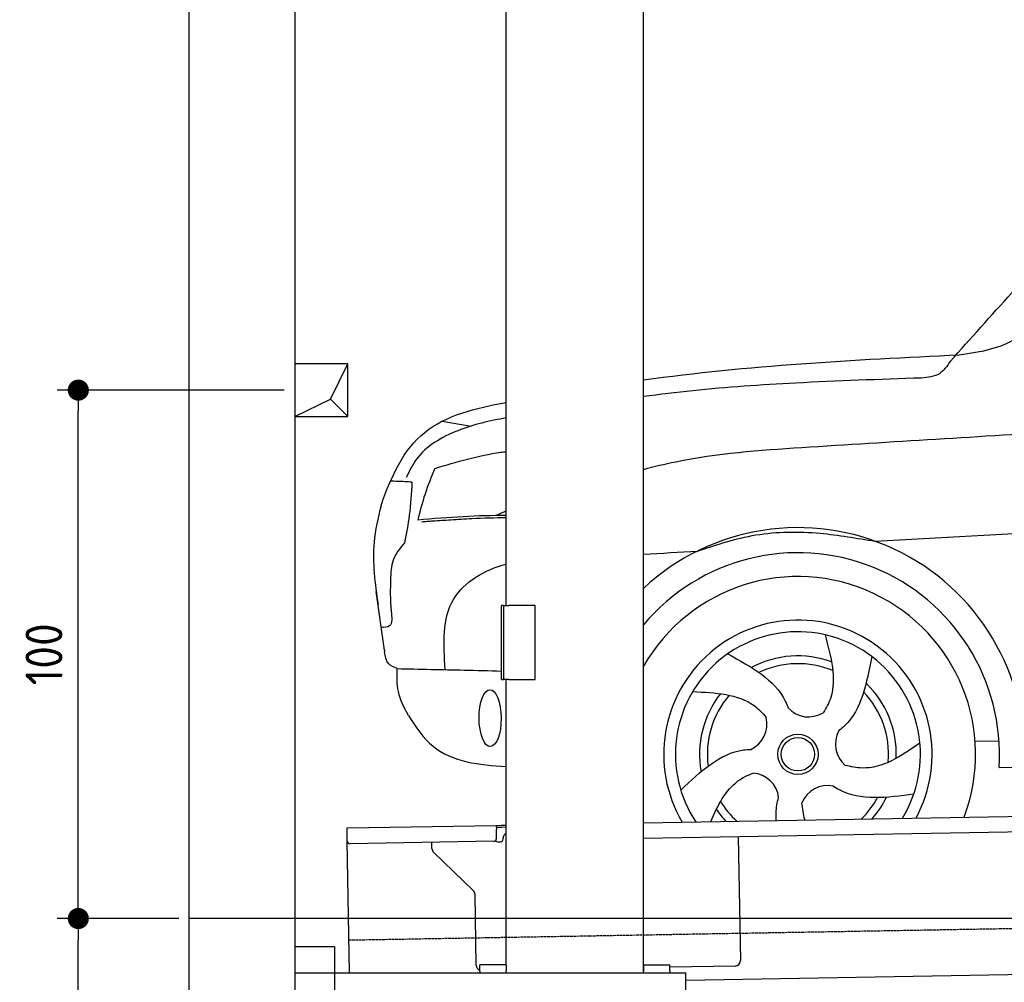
# Model space of a CAD drawing. Header units: millimetres. Extents: x 552 to 7231, y 5767 to 12036.
# Tile 2 of 6: x 552 to 2416, y 7995 to 9817. Entities that reach past the tile are written whole.
import ezdxf

# ---------------------------------------------------------------- set-up
doc = ezdxf.new("R2010")
doc.units = ezdxf.units.MM
doc.linetypes.add('GEN3', pattern=[6.25, 5, -1.25])
doc.layers.get('0').update_dxf_attribs({"lineweight": 25})
for name, color, linetype, lineweight in [('3', 6, 'GEN3', 25), ('4', 3, 'Continuous', 25), ('5', 3, 'Continuous', 25), ('breakthrough', 1, 'Continuous', 25)]:
    doc.layers.add(name, color=color, linetype=linetype, lineweight=lineweight)
doc.layers.add('Car', color=10, linetype='Continuous')
doc.styles.get("Standard").update_dxf_attribs({"font": 'ISOCP.SHX'})
doc.dimstyles.new('GEN-ISO$0', dxfattribs={"dimscale": 20, "dimtxt": 3.5, "dimasz": 2, "dimexe": 2, "dimexo": 1, "dimgap": 1.5, "dimtad": 1, "dimdec": 1, "dimlfac": 0.1, "dimdsep": 46, "dimtxsty": 'Standard', "dimblk": 'PUNKT', "dimcen": 2, "dimclrd": 256, "dimclre": 256, "dimclrt": 2, "dimadec": 0, "dimazin": 0, "dimtp": 0.1, "dimtm": 0.1, "dimtfac": 0.71, "dimtdec": 1, "dimtmove": 2, "dimatfit": 3, "dimldrblk": 'PUNKT', "dimfxl": 1, "dimtolj": 1, "dimarcsym": 0})

# ---------------------------------------------------------------- blocks, each defined once
blk = doc.blocks.new('PUNKT')
at = {"layer": '4', "color": 0, "linetype": 'ByBlock'}
blk.add_line((-0.5, 0), (-1, 0), dxfattribs=at)
at = {"layer": '4', "color": 0, "linetype": 'ByBlock', "const_width": 0.5}
blk.add_lwpolyline([(-0.25, 0, 1), (0.25, 0, 1)], format="xyb", close=True, dxfattribs=at)
blk = doc.blocks.new('*D6')
at = {"layer": '4', "lineweight": -2, "transparency": 16777216}
for p, q in [((852.8, 8115.9), (622.8, 8115.9)), ((662.8, 6305.9), (662.8, 8075.9)), ((1052.8, 6265.9), (622.8, 6265.9))]:
    blk.add_line(p, q, dxfattribs=at)
at = {"layer": 'Defpoints', "color": 0, "transparency": 16777216}
for p in [(662.8, 8115.9), (872.8, 8115.9), (1072.8, 6265.9)]:
    blk.add_point(p, dxfattribs=at)
at = {"layer": '4', "lineweight": -2, "transparency": 16777216, "xscale": 40, "yscale": 40, "zscale": 40}
for p, rotation in [((662.8, 8115.9), 90), ((662.8, 6265.9), 270)]:
    blk.add_blockref('PUNKT', p, dxfattribs=dict(at, rotation=rotation))
at = {"layer": '4', "color": 2, "transparency": 16777216, "insert": (597.8, 7190.9), "char_height": 70, "attachment_point": 5, "rotation": 90}
blk.add_mtext('\\A1;185', dxfattribs=at)
blk = doc.blocks.new('*D7')
at = {"layer": '4', "lineweight": -2, "transparency": 16777216}
for p, q in [((1052.8, 9115.9), (622.8, 9115.9)), ((662.8, 8155.9), (662.8, 9075.9)), ((852.8, 8115.9), (622.8, 8115.9))]:
    blk.add_line(p, q, dxfattribs=at)
at = {"layer": '4', "lineweight": -2, "transparency": 16777216, "xscale": 40, "yscale": 40, "zscale": 40}
for p, rotation in [((662.8, 9115.9), 90), ((662.8, 8115.9), 270)]:
    blk.add_blockref('PUNKT', p, dxfattribs=dict(at, rotation=rotation))
at = {"layer": '4', "color": 2, "transparency": 16777216, "insert": (597.8, 8615.9), "char_height": 70, "attachment_point": 5, "rotation": 90}
blk.add_mtext('\\A1;100', dxfattribs=at)

msp = doc.modelspace()

# ---------------------------------------------------------------- linework, layer by layer
for p, q in [((872.77, 6015.9), (872.77, 11715.9)), ((1072.77, 11515.9), (1072.77, 6265.9)), ((1472.77, 8708.02), (1472.77, 10233.02)), ((1732.77, 8013.02), (1732.77, 10233.02)), ((1467.77, 8708.02), (1463.77, 8708.02)), ((1463.77, 8568.02), (1463.77, 8708.02)), ((1467.77, 8708.02), (1477.77, 8708.02)), ((1467.77, 8708.02), (1467.77, 8568.02)), ((1527.77, 8708.02), (1477.77, 8708.02)), ((1527.77, 8568.02), (1527.77, 8708.02)), ((1463.77, 8568.02), (1467.77, 8568.02)), ((1477.77, 8568.02), (1467.77, 8568.02)), ((1472.77, 8027.85), (1472.77, 8568.02)), ((1477.77, 8568.02), (1527.77, 8568.02)), ((1732.77, 8297.07), (4392.09, 8343.49)), ((4387.61, 8313.41), (1732.77, 8267.07)), ((1171.58, 8287.28), (1454.03, 8292.21)), ((1171.72, 8279.28), (1171.58, 8287.28)), ((1172.01, 8262.28), (1171.72, 8279.28)), ((1454.03, 8292.21), (1464.03, 8292.38)), ((1454.03, 8292.21), (1454.17, 8284.21)), ((1464.1, 8288.38), (1454.1, 8288.21)), ((1454.47, 8267.21), (1454.17, 8284.21)), ((1464.03, 8292.38), (1472.77, 8292.53)), ((1472.77, 8288.53), (1464.1, 8288.38)), ((1176.36, 8013.02), (1172.01, 8262.28)), ((1449.56, 8262.12), (1177.1, 8257.37)), ((1332.28, 8248.22), (1332.08, 8260.07)), ((1457.08, 8261.26), (1462.07, 8261.34)), ((1466.99, 8266.43), (1466.97, 8267.43)), ((1911.99, 8270.2), (1916.07, 8036.23)), ((1410.76, 8168.36), (1335.34, 8241.2)), ((1416.15, 8027.51), (1413.81, 8161.34)), ((1072.77, 8063.02), (1147.77, 8063.02)), ((1147.77, 8063.02), (1147.77, 7858.02)), ((4146.36, 8039.16), (1812.77, 7998.42)), ((1472.77, 8028.02), (1422.77, 8028.02)), ((1422.77, 8016.02), (1422.77, 8028.02)), ((1422.77, 8016.02), (1422.77, 8013.02)), ((1472.77, 8027.85), (1472.77, 8016.02)), ((1472.77, 8013.02), (1472.77, 8016.02)), ((1732.77, 8028.02), (1782.77, 8028.02)), ((1732.77, 8027.85), (1732.77, 8016.02)), ((1732.77, 8013.02), (1732.77, 8016.02)), ((1782.77, 8016.02), (1782.77, 8028.02)), ((1906.25, 8026.06), (1782.77, 8023.9)), ((1782.77, 8016.02), (1782.77, 8013.02)), ((1072.77, 8013.02), (1812.77, 8013.02)), ((1812.77, 7908.02), (1812.77, 8013.02))]:
    msp.add_line(p, q)
for centre, radius, start, end in [((1476.97, 8267.6), 10, 114.78744, 181), ((1177.01, 8262.37), 5, 181, 271), ((1449.47, 8267.12), 5, 271, 1), ((1456.99, 8266.25), 5, 214.23672, 271), ((1461.99, 8266.34), 5, 271, 1), ((1342.28, 8248.39), 10, 181, 226), ((1403.81, 8161.17), 10, 1, 46), ((1906.07, 8036.06), 10, 271, 1), ((1426.15, 8027.68), 10, 181, 250.29343)]:
    msp.add_arc(centre, radius, start, end)
at = {"layer": '3'}
msp.add_line((1175.28, 8075.31), (6230.44, 8163.55), dxfattribs=at)
at = {"layer": '5'}
msp.add_line((6272.78, 8115.9), (872.77, 8115.9), dxfattribs=at)
at = {"layer": 'breakthrough'}
for p, q in [((1140.15, 9098.85), (1172.77, 9165.9)), ((1072.77, 9065.9), (1140.15, 9098.85)), ((1139.93, 9098.75), (1172.77, 9065.9))]:
    msp.add_line(p, q, dxfattribs=at)
msp.add_lwpolyline([(1172.77, 9165.9), (1072.77, 9165.9), (1072.77, 9065.9), (1172.77, 9065.9)], close=True, dxfattribs=at)
at = {"layer": 'Car'}
for p, q in [((1351.57, 9057), (1406.36, 9047.89)), ((1242.22, 8623.76), (1226.83, 8734.63)), ((2360.53, 8451.62), (2405.72, 8452.05)), ((2405.75, 8401.82), (4410.59, 8433.09))]:
    msp.add_line(p, q, dxfattribs=at)
for radius in [38.18, 31.57]:
    msp.add_circle((2025.08, 8426.68), radius, dxfattribs=at)
for centre, radius, start, end in [((2025.06, 8426.66), 429.01, 356.78001, 132.94503), ((2025.08, 8426.68), 381.48, 356.26335, 140.01687), ((2025.06, 8426.66), 336.4, 339.28529, 150.32537), ((2025.06, 8426.66), 254, 331.65877, 210.34123), ((2025.08, 8426.68), 231.91, 328.53501, 213.46499), ((2025.08, 8426.68), 186.23, 70.03526, 118.17302), ((2025.08, 8426.68), 171.52, 67.36219, 115.50791), ((2025.08, 8426.68), 186.23, 358.02322, 46.16834), ((2025.08, 8426.68), 186.23, 142.03458, 190.16313), ((2025.08, 8426.68), 171.52, 139.36246, 187.49767), ((2025.08, 8426.68), 171.52, 355.34898, 43.50218), ((2044.99, 8549.71), 52.29, 222.4441, 302.20291), ((1914.22, 8483.63), 52.29, 294.4441, 14.20291), ((2148.24, 8445.76), 52.29, 150.4441, 230.20291), ((1936.66, 8338.84), 52.29, 6.4441, 86.20291), ((2081.29, 8315.44), 52.29, 78.4441, 158.20291), ((2025.08, 8426.68), 171.52, 211.34942, 227.53428), ((2025.08, 8426.68), 171.52, 314.46572, 331.48839), ((2025.08, 8426.68), 186.23, 319.05392, 334.15554), ((2025.08, 8426.68), 186.23, 214.02213, 222.94608)]:
    msp.add_arc(centre, radius, start, end, dxfattribs=at)
msp.add_ellipse((1442.41, 8495.13), major_axis=(0.3, -53.82), ratio=0.3890204, dxfattribs=at)
for points in [[(2330.57, 9182.69), (2420.08, 9204.32), (2504.14, 9269.16), (2747.18, 9502.54), (2927.58, 9638.41), (3044.95, 9714.18), (3215.37, 9753.73)], [(2313.35, 9169.97), (2551.97, 9423.96), (2816.18, 9647.32)], [(2313.35, 9169.97), (2292.87, 9147.02), (2258.51, 9138.7)], [(1337.76, 8967.87), (1319.13, 8919.24), (1305.53, 8870.06)], [(1294.41, 8941.78), (1267.09, 8943.19), (1253.59, 8943.32)], [(1294.41, 8941.78), (1289.29, 8879.03), (1280.51, 8827.18)], [(1235.84, 8897.12), (1222.66, 8827.87), (1230.19, 8710.39)], [(1334.03, 8867.85), (1323.36, 8866.99), (1312.76, 8866.1)], [(1834.8, 8811.17), (1945.28, 8841.72), (2067.04, 8844.95), (2171.49, 8829.9)], [(1280.51, 8827.18), (1258.67, 8793.88), (1253.81, 8757.88)], [(1253.81, 8757.88), (1255.21, 8697.38), (1251.79, 8669.63), (1236.28, 8666.55)], [(1266.59, 8588.81), (1250.08, 8598.5), (1242.75, 8620.66)], [(1287.83, 8499.97), (1268.64, 8545.43), (1266.59, 8588.81)], [(2256.04, 8447.68), (2146.48, 8400.76), (2114.78, 8405.59)]]:
    msp.add_spline(points, degree=3, dxfattribs=at)
for points in [[(1732.77, 9135.29), (1930.65, 9162.76), (2130.53, 9173.4), (2330.57, 9182.69)], [(1472.77, 8887.4), (1466.53, 8884.37), (1460.12, 8881.46), (1453.72, 8878.55)], [(1732.77, 8805.47), (1766.78, 8807.37), (1800.79, 8809.27), (1834.8, 8811.17)], [(1242.22, 8623.76), (1242.4, 8622.72), (1242.57, 8621.69), (1242.75, 8620.66)]]:
    msp.add_open_spline(points, degree=3, dxfattribs=at)
for points, knots in [([(2258.51, 9138.7), (2179.22, 9136.01), (2034.85, 9131.12), (1859.39, 9119.27), (1763.75, 9107.64), (1732.77, 9103.5)], [0, 0, 0, 0, 238.0155697, 433.3964532, 527.1622821, 527.1622821, 527.1622821, 527.1622821]), ([(1235.84, 8897.12), (1254.99, 8953.08), (1302.59, 9054.4), (1414.35, 9081.87), (1472.77, 9092.75)], [67.5615512, 67.5615512, 67.5615512, 67.5615512, 233.5736576, 399.842311, 399.842311, 399.842311, 399.842311]), ([(3390.15, 9082.1), (3106.83, 9069.71), (2654.11, 9045.58), (2201.78, 9017.41), (2032.43, 9006.87)], [1993.3317315, 1993.3317315, 1993.3317315, 1993.3317315, 2843.9127957, 3352.9930837, 3352.9930837, 3352.9930837, 3352.9930837]), ([(1472.77, 9063.34), (1441.88, 9057.89), (1380.1, 9043.83), (1308.86, 9003.16), (1289.38, 8962.15), (1283.73, 8950.26)], [43.5654045, 43.5654045, 43.5654045, 43.5654045, 137.9962597, 233.7288967, 272.7711252, 272.7711252, 272.7711252, 272.7711252]), ([(2032.43, 9006.87), (1952.18, 9001.47), (1851, 8994.67), (1752.99, 8970.6), (1732.77, 8965.26)], [0, 0, 0, 0, 240.2584304, 302.9593582, 302.9593582, 302.9593582, 302.9593582]), ([(1337.76, 8967.87), (1378.97, 8980.08), (1423.64, 8993.31), (1469.23, 8999.27), (1472.77, 8999.69)], [0, 0, 0, 0, 128.0684506, 138.8359842, 138.8359842, 138.8359842, 138.8359842]), ([(2171.49, 8829.9), (2414.72, 8843.36), (3133.05, 8882.61), (3851.74, 8918.66), (4327.32, 8931.45), (4327.32, 8931.45), (4327.32, 8931.45), (4327.32, 8931.45), (4367.4, 8932.53), (4407.49, 8933.61), (4447.57, 8934.68)], [651.3566866, 651.3566866, 651.3566866, 651.3566866, 1382.1688513, 2809.5211795, 2809.5211795, 2809.5211795, 2809.521212, 2809.521212, 2809.521212, 2929.8157752, 2929.8157752, 2929.8157752, 2929.8157752]), ([(1472.77, 8878.9), (1445.91, 8878.48), (1390.08, 8877.07), (1334.42, 8872.45), (1305.53, 8870.06)], [41.2244563, 41.2244563, 41.2244563, 41.2244563, 121.8111278, 208.7510044, 208.7510044, 208.7510044, 208.7510044]), ([(1472.77, 8874.39), (1451.07, 8873.91), (1416.07, 8873.11), (1369.86, 8870.06), (1345.31, 8868.54), (1334.03, 8867.85)], [83.7177417, 83.7177417, 83.7177417, 83.7177417, 148.8470086, 188.713602, 222.6338879, 222.6338879, 222.6338879, 222.6338879]), ([(1357.35, 8586.87), (1354.29, 8635.43), (1348.55, 8726.35), (1432.13, 8775.77), (1472.77, 8786.63)], [0, 0, 0, 0, 134.8464572, 252.4350408, 252.4350408, 252.4350408, 252.4350408]), ([(2076.44, 8652.83), (2087.59, 8611.28), (2101.87, 8558.09), (2078.96, 8514.68), (2072.85, 8505.47)], [0, 0, 0, 0, 119.1791326, 152.5469721, 152.5469721, 152.5469721, 152.5469721]), ([(1892.11, 8616.71), (1936.74, 8592.28), (1985.97, 8565.34), (2004.84, 8518.9), (2006.4, 8514.43)], [0, 0, 0, 0, 140.8622067, 155.3882995, 155.3882995, 155.3882995, 155.3882995]), ([(2164.73, 8611.83), (2155.28, 8561.84), (2144.87, 8506.67), (2106.51, 8474.36), (2102.72, 8471.49)], [0, 0, 0, 0, 140.8622067, 155.4442611, 155.4442611, 155.4442611, 155.4442611]), ([(1266.59, 8588.81), (1308.82, 8587.91), (1374.45, 8586.51), (1440.33, 8585.07), (1463.77, 8584.16)], [0, 0, 0, 0, 126.8428352, 197.090472, 197.090472, 197.090472, 197.090472]), ([(1825.83, 8545.41), (1868.8, 8543.18), (1923.82, 8540.33), (1958.04, 8505.08), (1964.92, 8496.4)], [0, 0, 0, 0, 119.1791326, 152.6274313, 152.6274313, 152.6274313, 152.6274313]), ([(1287.83, 8499.97), (1301.91, 8478.53), (1343.11, 8415.79), (1422.68, 8406.19), (1472.77, 8403.75)], [0, 0, 0, 0, 74.5596427, 218.2061437, 218.2061437, 218.2061437, 218.2061437]), ([(1803.22, 8358.95), (1840.25, 8393.84), (1881.1, 8432.35), (1931.12, 8435.94), (1935.87, 8436.04)], [0, 0, 0, 0, 140.8622067, 155.4424607, 155.4424607, 155.4424607, 155.4424607]), ([(1860.5, 8299.3), (1873.16, 8330.3), (1892.98, 8369.09), (1929.75, 8387.15), (1940.13, 8391.01)], [25.3105836, 25.3105836, 25.3105836, 25.3105836, 119.1791326, 152.6166337, 152.6166337, 152.6166337, 152.6166337]), ([(2244.32, 8351.04), (2193.86, 8344.58), (2138.15, 8337.43), (2095.55, 8363.96), (2091.62, 8366.7)], [0, 0, 0, 0, 140.8622067, 155.5326195, 155.5326195, 155.5326195, 155.5326195]), ([(1984.07, 8301.46), (1983.24, 8311.39), (1983.66, 8325.9), (1987.21, 8340.24), (1988.6, 8344.82)], [109.7540129, 109.7540129, 109.7540129, 109.7540129, 140.8622067, 155.5316538, 155.5316538, 155.5316538, 155.5316538]), ([(2038.18, 8302.4), (2038.1, 8302.66), (2035.12, 8312.93), (2033.92, 8324.03), (2032.74, 8334.85)], [118.3539512, 118.3539512, 118.3539512, 118.3539512, 119.1791326, 151.2847083, 151.2847083, 151.2847083, 151.2847083])]:
    msp.add_open_spline(points, degree=3, knots=knots, dxfattribs=at)

# ---------------------------------------------------------------- dimensions: what is measured, and where the dimension line sits
at = {"layer": '4'}
for base, p1, p2, picture, middle in [((662.77, 9115.9), (872.77, 8115.9), (1072.77, 9115.9), '*D7', (597.77, 8615.9)), ((662.77, 8115.9), (1072.77, 6265.9), (872.77, 8115.9), '*D6', (597.77, 7190.9))]:
    dim = msp.add_linear_dim(base=base, p1=p1, p2=p2, angle=90, dimstyle='GEN-ISO$0', dxfattribs=at)
    dim.commit()
    dim.dimension.update_dxf_attribs({"geometry": picture, "text_midpoint": middle})

doc.saveas('drawing.dxf')
